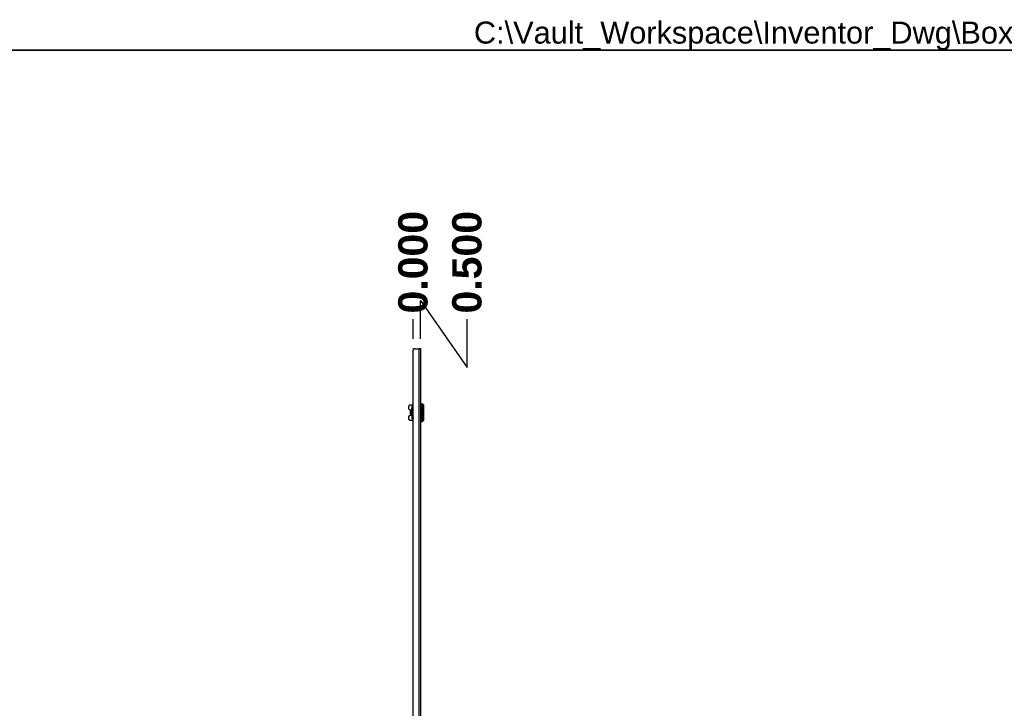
# Model space of a CAD drawing. Header units: inches. Extents: x 0 to 400, y -11 to 260.
# Tile 30 of 50: x 103 to 200, y 192 to 260. Entities that reach past the tile are written whole.
import ezdxf

# ---------------------------------------------------------------- set-up
doc = ezdxf.new("R2010")
doc.units = ezdxf.units.IN
doc.header["$LTSCALE"] = 24.014056
doc.header["$MEASUREMENT"] = 0
doc.linetypes.add('CHAIN', pattern=[0.7087, 0.4724, -0.0591, 0.1181, -0.0591])
doc.layers.get('0').update_dxf_attribs({"lineweight": 25})
for name, color, linetype, lineweight in [('Dimensions(ANSI)', 7, 'Continuous', 25), ('Sketch Geometry(ANSI)', 7, 'Continuous', 25), ('Symbols(ANSI)', 7, 'Continuous', 25), ('Visible Edges(ANSI)', 7, 'Continuous', 25), ('Visible Tangent Edges(ANSI)', 7, 'Continuous', 25), ('Work Point(ANSI)', 7, 'Continuous', 25)]:
    doc.layers.add(name, color=color, linetype=linetype, lineweight=lineweight)
doc.styles.add('Current-ANSI', font='arial.ttf')
doc.styles.add('Dimension-ANSI', font='arialbd.ttf')
doc.dimstyles.new('INCH-ANSI-VERTICAL', dxfattribs={"dimscale": 24.014056, "dimtxt": 0.12, "dimasz": 0.098425, "dimexe": 0.04, "dimexo": 0.04, "dimgap": 0.031496, "dimtad": 0, "dimtih": 1, "dimtoh": 1, "dimdec": 3, "dimrnd": 1e-08, "dimzin": 0, "dimdsep": 46, "dimtxsty": 'Dimension-ANSI', "dimcen": 0.09, "dimdle": 0.312, "dimclrd": 179, "dimclre": 179, "dimclrt": 7, "dimadec": 1, "dimazin": 0, "dimtfac": 1, "dimtdec": 3, "dimtofl": 0, "dimtmove": 0, "dimatfit": 3, "dimfxl": 1, "dimtolj": 1, "dimtzin": 4, "dimlwd": 25, "dimlwe": 25, "dimarcsym": 0})

# ---------------------------------------------------------------- blocks, each defined once
blk = doc.blocks.new('*D17')
at = {"layer": 'Defpoints', "color": 0, "linetype": 'Continuous', "transparency": 16777216}
for p in [(141.951, 230.291), (141.951, 227.397), (141.951, 227.397)]:
    blk.add_point(p, dxfattribs=at)
at = {"layer": 'Dimensions(ANSI)', "color": 179, "linetype": 'Continuous', "lineweight": 25, "true_color": 0x262658, "transparency": 16777216}
blk.add_line((141.951, 228.357), (141.951, 230.291), dxfattribs=at)
at = {"layer": 'Dimensions(ANSI)', "color": 7, "linetype": 'Continuous', "lineweight": 25, "transparency": 16777216, "insert": (141.951, 235.9), "char_height": 2.8817, "attachment_point": 5, "rotation": 90, "style": 'Dimension-ANSI'}
blk.add_mtext('\\A1;0.000', dxfattribs=at)
blk = doc.blocks.new('*D18')
at = {"layer": 'Defpoints', "color": 0, "linetype": 'Continuous', "transparency": 16777216}
for p in [(147.256, 230.291), (141.951, 227.397), (142.69, 227.397)]:
    blk.add_point(p, dxfattribs=at)
at = {"layer": 'Dimensions(ANSI)', "color": 179, "linetype": 'Continuous', "lineweight": 25, "true_color": 0x262658, "transparency": 16777216}
for p, q in [((142.69, 228.357), (142.69, 232.124)), ((142.69, 232.124), (147.256, 225.563)), ((147.256, 225.563), (147.256, 230.291))]:
    blk.add_line(p, q, dxfattribs=at)
at = {"layer": 'Dimensions(ANSI)', "color": 7, "linetype": 'Continuous', "lineweight": 25, "transparency": 16777216, "insert": (147.256, 235.9), "char_height": 2.8817, "attachment_point": 5, "rotation": 90, "style": 'Dimension-ANSI'}
blk.add_mtext('\\A1;0.500', dxfattribs=at)
blk = doc.blocks.new('Borders 8_EXM - B (Inch)')
at = {"layer": 'Sketch Geometry(ANSI)', "linetype": 'Continuous', "lineweight": 35}
blk.add_line((16.3979, 10.6915), (0.5229, 10.6915), dxfattribs=at)
at = {"layer": 'Symbols(ANSI)', "color": 7, "style": 'Current-ANSI'}
blk.add_attdef('FILENAME_AND_PATH_001', (6.1601, 10.7181), '', height=0.09, dxfattribs=at)

msp = doc.modelspace()

# ---------------------------------------------------------------- linework, layer by layer
at = {"layer": 'Visible Edges(ANSI)'}
for p, q in [((141.9514, 50.2368), (141.9514, 227.2121)), ((142.1361, 227.3968), (142.5632, 227.3968)), ((142.6903, 227.3968), (142.5632, 227.3968)), ((142.6903, 227.3968), (142.6903, 50.0521)), ((141.5152, 221.7268), (141.5152, 221.5086)), ((141.9141, 221.8432), (141.6316, 221.8432)), ((141.9105, 221.701), (141.9105, 221.5649)), ((142.7194, 221.9886), (142.8533, 221.9886)), ((142.958, 221.8734), (142.958, 220.3583)), ((141.5152, 220.7231), (141.5152, 220.5049)), ((141.6316, 221.3922), (141.8334, 221.3922)), ((141.8334, 220.8395), (141.6316, 220.8395)), ((141.6781, 221.2191), (141.6781, 221.0126)), ((141.6812, 221.2191), (141.6812, 221.0126)), ((141.7972, 221.3355), (141.7942, 221.3355)), ((141.7942, 220.8962), (141.7972, 220.8962)), ((141.8334, 221.3355), (141.7972, 221.3355)), ((141.7972, 220.8962), (141.8334, 220.8962)), ((141.8334, 221.4964), (141.8334, 221.5813)), ((141.8334, 221.4964), (141.8334, 221.4593)), ((141.8334, 221.4593), (141.8334, 221.3217)), ((141.8334, 221.3217), (141.8334, 220.91)), ((141.8334, 220.91), (141.8334, 220.6504)), ((141.8335, 221.468), (141.8335, 221.468)), ((141.8583, 221.4213), (141.9268, 221.4213)), ((141.9268, 220.8104), (141.8583, 220.8104)), ((141.9105, 221.5649), (141.9105, 221.5046)), ((141.9105, 221.5046), (141.9105, 221.504)), ((141.9105, 220.7277), (141.9105, 220.7271)), ((141.9105, 220.7271), (141.9105, 220.6669)), ((141.9268, 221.4213), (141.9514, 221.4213)), ((141.9514, 220.8104), (141.9268, 220.8104)), ((141.6316, 220.3886), (141.9141, 220.3886)), ((141.9105, 220.6669), (141.9105, 220.5307)), ((142.7194, 220.2431), (142.8533, 220.2431))]:
    msp.add_line(p, q, dxfattribs=at)
at = {"layer": 'Visible Edges(ANSI)', "flags": 128}
for points in [[(141.8337, 221.4954), (141.8337, 221.4927), (141.8337, 221.4864), (141.8336, 221.4778), (141.8335, 221.468)], [(141.8334, 221.4593), (141.8334, 221.4597), (141.8334, 221.46), (141.8334, 221.4604), (141.8334, 221.4608), (141.8334, 221.4611), (141.8334, 221.4615), (141.8334, 221.4618), (141.8335, 221.4622), (141.8335, 221.4626), (141.8335, 221.4629), (141.8335, 221.4633), (141.8335, 221.4637), (141.8335, 221.464), (141.8335, 221.4644), (141.8335, 221.4648), (141.8335, 221.4651), (141.8335, 221.4655), (141.8335, 221.4658), (141.8335, 221.4662), (141.8335, 221.4666), (141.8335, 221.4669), (141.8335, 221.4673), (141.8335, 221.4677), (141.8335, 221.468)], [(141.9105, 221.5046), (141.9116, 221.4948), (141.9145, 221.4855), (141.9188, 221.4773), (141.924, 221.4702), (141.9366, 221.4584), (141.9514, 221.4488)], [(141.9514, 220.783), (141.9366, 220.7734), (141.924, 220.7616), (141.9188, 220.7544), (141.9145, 220.7462), (141.9116, 220.737), (141.9105, 220.7271)], [(141.9514, 220.4347), (141.947, 220.4386), (141.9454, 220.4399), (141.9447, 220.4404)]]:
    msp.add_lwpolyline(points, dxfattribs=at)
at = {"layer": 'Visible Edges(ANSI)'}
for centre, radius, start, end in [((142.1361, 227.2121), 0.1847, 90, 180), ((141.6316, 221.7268), 0.1164, 90, 180), ((142.2989, 221.5813), 0.4655, 138.296711, 180), ((142.7194, 221.9595), 0.0291, 90, 180), ((142.8533, 221.9304), 0.0582, 14.293538, 90), ((142.9378, 221.952), 0.0291, 194.293538, 244.169503), ((142.8998, 221.8734), 0.0582, 0, 64.169503), ((141.6316, 221.5086), 0.1164, 180, 270), ((141.6316, 220.7231), 0.1164, 90, 180), ((141.6316, 220.5049), 0.1164, 180, 270), ((142.2989, 220.6504), 0.4655, 180, 218.680316), ((141.9469, 220.3686), 0.0145, 218.680316, 287.986928), ((142.7194, 220.2722), 0.0291, 180, 270), ((142.8533, 220.3013), 0.0582, 270, 345.706462), ((142.9378, 220.2797), 0.0291, 115.830497, 165.706462), ((142.8998, 220.3583), 0.0582, 295.830497, 0)]:
    msp.add_arc(centre, radius, start, end, dxfattribs=at)
for centre, major_axis, start_param, end_param in [((141.7942, 221.2191), (0, 0.1164), 0, 1.5707963), ((141.7942, 221.0126), (0, -0.1164), 4.712389, 6.2831853), ((141.7972, 221.2191), (0, 0.1164), 0, 1.5707963), ((141.7972, 221.0126), (0, -0.1164), 4.712389, 6.2831853)]:
    msp.add_ellipse(centre, major_axis=major_axis, ratio=0.9975641, start_param=start_param, end_param=end_param, dxfattribs=at)
at = {"layer": 'Visible Tangent Edges(ANSI)'}
for p, q in [((142.5632, 50.0521), (142.5632, 227.3968)), ((141.8951, 221.4535), (141.8951, 221.6561)), ((141.9396, 221.593), (141.9396, 221.7068)), ((142.7194, 221.9886), (142.7194, 220.2431)), ((142.8533, 220.2431), (142.8533, 221.9886)), ((142.9096, 220.2869), (142.9096, 221.9448)), ((142.9252, 221.9258), (142.9252, 220.3059)), ((141.6781, 221.2191), (141.6812, 221.2191)), ((141.6812, 221.0126), (141.6781, 221.0126)), ((141.8334, 221.3217), (141.848, 221.3217)), ((141.8334, 220.91), (141.848, 220.91)), ((141.8336, 221.4972), (141.8335, 221.4971)), ((141.8349, 221.3929), (141.8494, 221.3922)), ((141.8349, 220.8389), (141.8494, 220.8395)), ((141.848, 220.91), (141.848, 221.3217)), ((141.8494, 221.3922), (141.9514, 221.3922)), ((141.9514, 220.8395), (141.8494, 220.8395)), ((141.8951, 220.5756), (141.8951, 220.7782)), ((141.9356, 220.3595), (141.9356, 220.4433)), ((141.9396, 220.525), (141.9396, 220.6388))]:
    msp.add_line(p, q, dxfattribs=at)
at = {"layer": 'Visible Tangent Edges(ANSI)', "flags": 128}
for points in [[(141.9514, 221.7698), (141.9477, 221.7697), (141.944, 221.7693), (141.9401, 221.7685), (141.9359, 221.7672), (141.9316, 221.7654), (141.9272, 221.7628), (141.9228, 221.7595), (141.9186, 221.7554), (141.9146, 221.7505), (141.9109, 221.7446), (141.9076, 221.7377), (141.9049, 221.7305), (141.9026, 221.7236), (141.9009, 221.7168), (141.8995, 221.7103), (141.8984, 221.7039), (141.8976, 221.6977), (141.8969, 221.6916), (141.8964, 221.6856), (141.8959, 221.6796), (141.8956, 221.6736), (141.8953, 221.6678), (141.8952, 221.6619), (141.8951, 221.6561)], [(141.9105, 221.701), (141.9106, 221.7062), (141.9107, 221.7115), (141.9109, 221.7167), (141.9111, 221.7221), (141.9115, 221.7274), (141.912, 221.7327), (141.9128, 221.7378), (141.914, 221.7426), (141.9154, 221.7457), (141.9172, 221.7467), (141.919, 221.7462), (141.9208, 221.7446), (141.9225, 221.7423), (141.924, 221.7398), (141.9256, 221.7371), (141.9271, 221.7342), (141.9286, 221.7311), (141.9302, 221.7279), (141.9317, 221.7246), (141.9333, 221.7212), (141.9349, 221.7177), (141.9365, 221.7141), (141.938, 221.7105), (141.9396, 221.7068)], [(141.9396, 221.7068), (141.9401, 221.7065), (141.9406, 221.7063), (141.9411, 221.7061), (141.9415, 221.7059), (141.942, 221.7056), (141.9425, 221.7054), (141.943, 221.7052), (141.9435, 221.705), (141.9439, 221.7047), (141.9444, 221.7045), (141.9449, 221.7043), (141.9454, 221.7041), (141.9459, 221.7039), (141.9464, 221.7036), (141.9469, 221.7034), (141.9474, 221.7032), (141.9479, 221.703), (141.9484, 221.7027), (141.9489, 221.7025), (141.9494, 221.7023), (141.9499, 221.7021), (141.9504, 221.7019), (141.9509, 221.7016), (141.9514, 221.7014)], [(141.8335, 221.4971), (141.8335, 221.4971), (141.8335, 221.4971), (141.8335, 221.4971), (141.8335, 221.4971), (141.8335, 221.4971), (141.8335, 221.497), (141.8335, 221.497), (141.8335, 221.497), (141.8335, 221.497), (141.8335, 221.4969), (141.8335, 221.4969), (141.8335, 221.4969), (141.8335, 221.4969), (141.8335, 221.4968), (141.8334, 221.4968), (141.8334, 221.4968), (141.8334, 221.4967), (141.8334, 221.4967), (141.8334, 221.4966), (141.8334, 221.4966), (141.8334, 221.4965), (141.8334, 221.4965), (141.8334, 221.4964), (141.8334, 221.4964)], [(141.8349, 221.3929), (141.8347, 221.3899), (141.8346, 221.3869), (141.8345, 221.384), (141.8344, 221.381), (141.8343, 221.378), (141.8342, 221.3751), (141.8341, 221.3721), (141.834, 221.3691), (141.834, 221.3662), (141.8339, 221.3632), (141.8338, 221.3602), (141.8338, 221.3573), (141.8337, 221.3543), (141.8337, 221.3513), (141.8336, 221.3484), (141.8336, 221.3454), (141.8336, 221.3424), (141.8335, 221.3395), (141.8335, 221.3365), (141.8335, 221.3336), (141.8335, 221.3306), (141.8335, 221.3276), (141.8334, 221.3247), (141.8334, 221.3217)], [(141.8334, 220.91), (141.8334, 220.907), (141.8335, 220.9041), (141.8335, 220.9011), (141.8335, 220.8982), (141.8335, 220.8952), (141.8335, 220.8922), (141.8336, 220.8893), (141.8336, 220.8863), (141.8336, 220.8834), (141.8337, 220.8804), (141.8337, 220.8774), (141.8338, 220.8745), (141.8338, 220.8715), (141.8339, 220.8685), (141.834, 220.8656), (141.834, 220.8626), (141.8341, 220.8596), (141.8342, 220.8567), (141.8343, 220.8537), (141.8344, 220.8507), (141.8345, 220.8478), (141.8346, 220.8448), (141.8347, 220.8418), (141.8349, 220.8389)], [(141.8335, 221.468), (141.8335, 221.47), (141.8335, 221.4719), (141.8336, 221.4738), (141.8336, 221.4757), (141.8336, 221.4775), (141.8337, 221.4793), (141.8337, 221.4811), (141.8337, 221.4827), (141.8337, 221.4844), (141.8337, 221.486), (141.8338, 221.4874), (141.8338, 221.4888), (141.8338, 221.4902), (141.8338, 221.4914), (141.8338, 221.4925), (141.8338, 221.4935), (141.8337, 221.4944), (141.8337, 221.4951), (141.8337, 221.4958), (141.8337, 221.4963), (141.8337, 221.4968), (141.8336, 221.497), (141.8336, 221.4972), (141.8336, 221.4972)], [(141.8441, 221.4376), (141.8436, 221.4375), (141.843, 221.4372), (141.8425, 221.4367), (141.842, 221.436), (141.8414, 221.4351), (141.8409, 221.4341), (141.8404, 221.4329), (141.8399, 221.4315), (141.8394, 221.43), (141.8389, 221.4283), (141.8385, 221.4264), (141.8381, 221.4244), (141.8377, 221.4223), (141.8373, 221.42), (141.8369, 221.4177), (141.8366, 221.4152), (141.8363, 221.4126), (141.836, 221.41), (141.8358, 221.4072), (141.8356, 221.4044), (141.8353, 221.4016), (141.8352, 221.3987), (141.835, 221.3958), (141.8349, 221.3929)], [(141.8349, 220.8389), (141.835, 220.836), (141.8352, 220.8331), (141.8353, 220.8302), (141.8356, 220.8273), (141.8358, 220.8245), (141.836, 220.8218), (141.8363, 220.8191), (141.8366, 220.8165), (141.8369, 220.814), (141.8373, 220.8117), (141.8377, 220.8094), (141.8381, 220.8073), (141.8385, 220.8053), (141.8389, 220.8035), (141.8394, 220.8018), (141.8399, 220.8002), (141.8404, 220.7988), (141.8409, 220.7976), (141.8414, 220.7966), (141.8419, 220.7957), (141.8425, 220.795), (141.843, 220.7945), (141.8435, 220.7942), (141.8441, 220.7941)], [(141.9148, 221.4395), (141.9104, 221.4395), (141.9062, 221.4394), (141.9021, 221.4393), (141.8981, 221.4393), (141.8942, 221.4392), (141.8904, 221.4391), (141.8868, 221.4391), (141.8833, 221.439), (141.8799, 221.4389), (141.8767, 221.4389), (141.8735, 221.4388), (141.8705, 221.4387), (141.8676, 221.4386), (141.8649, 221.4385), (141.8623, 221.4385), (141.8597, 221.4384), (141.8574, 221.4383), (141.8551, 221.4382), (141.853, 221.4381), (141.8509, 221.438), (141.8491, 221.4379), (141.8473, 221.4378), (141.8456, 221.4377), (141.8441, 221.4376)], [(141.8441, 220.7941), (141.8456, 220.794), (141.8473, 220.7939), (141.8491, 220.7938), (141.8509, 220.7937), (141.853, 220.7936), (141.8551, 220.7935), (141.8574, 220.7934), (141.8597, 220.7933), (141.8623, 220.7933), (141.8649, 220.7932), (141.8676, 220.7931), (141.8705, 220.793), (141.8735, 220.7929), (141.8767, 220.7929), (141.8799, 220.7928), (141.8833, 220.7927), (141.8868, 220.7926), (141.8904, 220.7926), (141.8942, 220.7925), (141.8981, 220.7924), (141.9021, 220.7924), (141.9062, 220.7923), (141.9104, 220.7923), (141.9148, 220.7922)], [(141.848, 221.3217), (141.848, 221.3247), (141.848, 221.3276), (141.848, 221.3305), (141.848, 221.3335), (141.848, 221.3364), (141.8481, 221.3394), (141.8481, 221.3423), (141.8481, 221.3452), (141.8482, 221.3482), (141.8482, 221.3511), (141.8483, 221.3541), (141.8483, 221.357), (141.8484, 221.3599), (141.8484, 221.3629), (141.8485, 221.3658), (141.8486, 221.3687), (141.8486, 221.3717), (141.8487, 221.3746), (141.8488, 221.3776), (141.8489, 221.3805), (141.849, 221.3834), (141.8491, 221.3864), (141.8492, 221.3893), (141.8494, 221.3922)], [(141.8494, 220.8395), (141.8492, 220.8424), (141.8491, 220.8454), (141.849, 220.8483), (141.8489, 220.8512), (141.8488, 220.8542), (141.8487, 220.8571), (141.8486, 220.86), (141.8486, 220.863), (141.8485, 220.8659), (141.8484, 220.8689), (141.8484, 220.8718), (141.8483, 220.8747), (141.8483, 220.8777), (141.8482, 220.8806), (141.8482, 220.8835), (141.8481, 220.8865), (141.8481, 220.8894), (141.8481, 220.8924), (141.848, 220.8953), (141.848, 220.8982), (141.848, 220.9012), (141.848, 220.9041), (141.848, 220.9071), (141.848, 220.91)], [(141.8494, 221.3922), (141.8495, 221.3942), (141.8497, 221.3961), (141.8498, 221.398), (141.85, 221.3998), (141.8503, 221.4017), (141.8505, 221.4035), (141.8508, 221.4052), (141.8511, 221.4069), (141.8514, 221.4085), (141.8517, 221.4101), (141.8521, 221.4115), (141.8525, 221.4129), (141.8529, 221.4142), (141.8533, 221.4154), (141.8538, 221.4165), (141.8542, 221.4175), (141.8547, 221.4184), (141.8552, 221.4191), (141.8557, 221.4198), (141.8562, 221.4203), (141.8567, 221.4208), (141.8573, 221.4211), (141.8578, 221.4213), (141.8583, 221.4213)], [(141.8583, 220.8104), (141.8578, 220.8105), (141.8573, 220.8106), (141.8567, 220.8109), (141.8562, 220.8114), (141.8557, 220.8119), (141.8552, 220.8126), (141.8547, 220.8134), (141.8542, 220.8142), (141.8538, 220.8152), (141.8533, 220.8163), (141.8529, 220.8175), (141.8525, 220.8188), (141.8521, 220.8202), (141.8517, 220.8217), (141.8514, 220.8232), (141.8511, 220.8248), (141.8508, 220.8265), (141.8505, 220.8283), (141.8503, 220.8301), (141.85, 220.8319), (141.8498, 220.8338), (141.8497, 220.8357), (141.8495, 220.8376), (141.8494, 220.8395)], [(141.9105, 221.504), (141.9105, 221.502), (141.9104, 221.4999), (141.9103, 221.4978), (141.9101, 221.4957), (141.9098, 221.4936), (141.9095, 221.4915), (141.9092, 221.4894), (141.9088, 221.4873), (141.9083, 221.4852), (141.9078, 221.483), (141.9072, 221.4809), (141.9066, 221.4788), (141.9059, 221.4766), (141.9052, 221.4745), (141.9044, 221.4724), (141.9035, 221.4702), (141.9027, 221.4681), (141.9017, 221.466), (141.9007, 221.4639), (141.8997, 221.4618), (141.8986, 221.4597), (141.8975, 221.4576), (141.8963, 221.4555), (141.8951, 221.4535)], [(141.8951, 221.4535), (141.8963, 221.4549), (141.8974, 221.4563), (141.8985, 221.4577), (141.8995, 221.4591), (141.9006, 221.4605), (141.9016, 221.4619), (141.9025, 221.4634), (141.9034, 221.4648), (141.9043, 221.4663), (141.9052, 221.4677), (141.906, 221.4692), (141.9068, 221.4706), (141.9075, 221.4721), (141.9083, 221.4736), (141.9089, 221.475), (141.9096, 221.4765), (141.9102, 221.478), (141.9108, 221.4795), (141.9113, 221.4809), (141.9118, 221.4824), (141.9123, 221.4839), (141.9127, 221.4854), (141.9131, 221.4868), (141.9134, 221.4883)], [(141.9105, 221.4423), (141.9099, 221.4427), (141.9092, 221.4432), (141.9085, 221.4436), (141.9078, 221.4441), (141.9071, 221.4446), (141.9065, 221.445), (141.9058, 221.4455), (141.9051, 221.4459), (141.9045, 221.4464), (141.9038, 221.4469), (141.9032, 221.4473), (141.9025, 221.4478), (141.9019, 221.4483), (141.9013, 221.4487), (141.9006, 221.4492), (141.9, 221.4497), (141.8994, 221.4502), (141.8988, 221.4506), (141.8981, 221.4511), (141.8975, 221.4516), (141.8969, 221.452), (141.8963, 221.4525), (141.8957, 221.453), (141.8951, 221.4535)], [(141.8951, 220.7782), (141.8957, 220.7787), (141.8963, 220.7792), (141.8969, 220.7797), (141.8975, 220.7801), (141.8981, 220.7806), (141.8988, 220.7811), (141.8994, 220.7816), (141.9, 220.782), (141.9006, 220.7825), (141.9013, 220.783), (141.9019, 220.7834), (141.9025, 220.7839), (141.9032, 220.7844), (141.9038, 220.7848), (141.9045, 220.7853), (141.9051, 220.7858), (141.9058, 220.7862), (141.9065, 220.7867), (141.9071, 220.7872), (141.9078, 220.7876), (141.9085, 220.7881), (141.9092, 220.7885), (141.9099, 220.789), (141.9105, 220.7895)], [(141.9134, 220.7434), (141.9131, 220.7449), (141.9127, 220.7463), (141.9123, 220.7478), (141.9118, 220.7493), (141.9113, 220.7508), (141.9108, 220.7523), (141.9102, 220.7537), (141.9096, 220.7552), (141.9089, 220.7567), (141.9083, 220.7581), (141.9076, 220.7596), (141.9068, 220.7611), (141.906, 220.7625), (141.9052, 220.764), (141.9043, 220.7655), (141.9034, 220.7669), (141.9025, 220.7684), (141.9016, 220.7698), (141.9006, 220.7712), (141.8995, 220.7727), (141.8985, 220.7741), (141.8974, 220.7755), (141.8963, 220.7769), (141.8951, 220.7782)], [(141.8951, 220.7782), (141.8963, 220.7762), (141.8975, 220.7741), (141.8986, 220.772), (141.8997, 220.7699), (141.9007, 220.7678), (141.9017, 220.7657), (141.9027, 220.7636), (141.9035, 220.7615), (141.9044, 220.7593), (141.9052, 220.7572), (141.9059, 220.7551), (141.9066, 220.753), (141.9072, 220.7508), (141.9078, 220.7487), (141.9083, 220.7466), (141.9088, 220.7444), (141.9092, 220.7423), (141.9095, 220.7402), (141.9098, 220.7381), (141.9101, 220.736), (141.9103, 220.7339), (141.9104, 220.7318), (141.9105, 220.7298), (141.9105, 220.7277)], [(141.9105, 221.4423), (141.9107, 221.4421), (141.9109, 221.442), (141.9111, 221.4419), (141.9112, 221.4418), (141.9114, 221.4417), (141.9116, 221.4416), (141.9118, 221.4415), (141.9119, 221.4413), (141.9121, 221.4412), (141.9123, 221.4411), (141.9125, 221.441), (141.9126, 221.4409), (141.9128, 221.4408), (141.913, 221.4407), (141.9132, 221.4405), (141.9133, 221.4404), (141.9135, 221.4403), (141.9137, 221.4402), (141.9139, 221.4401), (141.914, 221.44), (141.9142, 221.4399), (141.9144, 221.4398), (141.9146, 221.4396), (141.9148, 221.4395)], [(141.9148, 220.7922), (141.9146, 220.7921), (141.9144, 220.792), (141.9142, 220.7919), (141.914, 220.7917), (141.9139, 220.7916), (141.9137, 220.7915), (141.9135, 220.7914), (141.9133, 220.7913), (141.9132, 220.7912), (141.913, 220.7911), (141.9128, 220.791), (141.9126, 220.7908), (141.9125, 220.7907), (141.9123, 220.7906), (141.9121, 220.7905), (141.9119, 220.7904), (141.9118, 220.7903), (141.9116, 220.7902), (141.9114, 220.79), (141.9112, 220.7899), (141.9111, 220.7898), (141.9109, 220.7897), (141.9107, 220.7896), (141.9105, 220.7895)], [(141.9514, 221.4371), (141.9498, 221.4372), (141.9481, 221.4373), (141.9465, 221.4374), (141.9449, 221.4375), (141.9433, 221.4376), (141.9417, 221.4377), (141.9401, 221.4378), (141.9386, 221.4379), (141.937, 221.438), (141.9355, 221.4381), (141.9339, 221.4382), (141.9324, 221.4383), (141.9309, 221.4384), (141.9294, 221.4385), (141.9279, 221.4386), (141.9264, 221.4387), (141.9249, 221.4388), (141.9234, 221.4389), (141.9219, 221.439), (141.9205, 221.4391), (141.919, 221.4392), (141.9176, 221.4393), (141.9162, 221.4394), (141.9148, 221.4395)], [(141.9148, 220.7922), (141.9162, 220.7923), (141.9176, 220.7924), (141.919, 220.7925), (141.9205, 220.7926), (141.9219, 220.7927), (141.9234, 220.7928), (141.9249, 220.7929), (141.9264, 220.793), (141.9279, 220.7931), (141.9294, 220.7932), (141.9309, 220.7933), (141.9324, 220.7934), (141.9339, 220.7935), (141.9355, 220.7936), (141.937, 220.7937), (141.9386, 220.7938), (141.9401, 220.7939), (141.9417, 220.794), (141.9433, 220.7941), (141.9449, 220.7942), (141.9465, 220.7943), (141.9481, 220.7944), (141.9498, 220.7945), (141.9514, 220.7946)], [(141.8951, 220.5756), (141.8952, 220.5698), (141.8953, 220.564), (141.8955, 220.5581), (141.8958, 220.5521), (141.8961, 220.546), (141.8965, 220.5399), (141.897, 220.5336), (141.8978, 220.5272), (141.8989, 220.5207), (141.9004, 220.5141), (141.9022, 220.5074), (141.9046, 220.5006), (141.9075, 220.4937), (141.9111, 220.4867), (141.9151, 220.48), (141.9191, 220.4745), (141.9232, 220.4701), (141.9272, 220.4667), (141.9313, 220.4642), (141.9353, 220.4624), (141.9393, 220.4614), (141.9433, 220.4609), (141.9472, 220.4608), (141.9511, 220.4611)], [(141.9396, 220.525), (141.938, 220.5212), (141.9365, 220.5176), (141.9349, 220.514), (141.9333, 220.5106), (141.9318, 220.5072), (141.9302, 220.5039), (141.9287, 220.5007), (141.9271, 220.4976), (141.9256, 220.4944), (141.924, 220.491), (141.9223, 220.4879), (141.9207, 220.4855), (141.919, 220.484), (141.9173, 220.4839), (141.9156, 220.4855), (141.914, 220.4889), (141.9127, 220.4932), (141.9119, 220.4982), (141.9113, 220.5035), (141.911, 220.5091), (141.9108, 220.5147), (141.9107, 220.5202), (141.9106, 220.5255), (141.9105, 220.5307)], [(141.9514, 220.4359), (141.9504, 220.4369), (141.9494, 220.4378), (141.9485, 220.4387), (141.9475, 220.4396), (141.9465, 220.4405), (141.9456, 220.4413), (141.9447, 220.442), (141.9437, 220.4427), (141.9429, 220.4434), (141.942, 220.444), (141.9412, 220.4446), (141.9404, 220.445), (141.9396, 220.4454), (141.9389, 220.4457), (141.9383, 220.4459), (141.9377, 220.446), (141.9372, 220.446), (141.9367, 220.4459), (141.9364, 220.4456), (141.9361, 220.4453), (141.9358, 220.4449), (141.9357, 220.4444), (141.9356, 220.4439), (141.9356, 220.4433)], [(141.9514, 220.5303), (141.9509, 220.5301), (141.9504, 220.5299), (141.9499, 220.5296), (141.9494, 220.5294), (141.9489, 220.5292), (141.9484, 220.529), (141.9479, 220.5288), (141.9474, 220.5285), (141.9469, 220.5283), (141.9464, 220.5281), (141.9459, 220.5279), (141.9454, 220.5276), (141.9449, 220.5274), (141.9444, 220.5272), (141.9439, 220.527), (141.9435, 220.5268), (141.943, 220.5265), (141.9425, 220.5263), (141.942, 220.5261), (141.9415, 220.5259), (141.9411, 220.5256), (141.9406, 220.5254), (141.9401, 220.5252), (141.9396, 220.525)]]:
    msp.add_lwpolyline(points, dxfattribs=at)
at = {"layer": 'Visible Tangent Edges(ANSI)'}
for centre, major_axis, ratio, start_param, end_param in [((141.7942, 221.701), (0.1164, 0), 0.7750866, 5.7625433, 6.2831853), ((141.9396, 221.8192), (0.0499, 0.1051), 0.8478538, 3.6515338, 3.7669691), ((141.848, 221.4964), (-0.0145, 0), 0.9898211, 0, 0.1987593), ((141.848, 221.497), (-0.0026, 0.0143), 0.9999778, 1.3793659, 1.5707963), ((141.8481, 221.497), (-0.0003, -0.0145), 0.9999032, 4.712389, 4.8788718), ((141.8583, 221.4359), (0, -0.0145), 0.9844195, 4.5909583, 6.2831853), ((141.8583, 220.7958), (0, 0.0145), 0.9844195, 0, 1.692227), ((141.9396, 221.5649), (-0.0291, 0), 0.9659258, 4.712389, 6.2831853), ((142.2015, 221.5649), (0.2909, 0), 0.2411543, 3.1415927, 3.6779809), ((142.2015, 221.5046), (-0.2909, 0), 0.2411543, 0, 0.5363883), ((141.9396, 221.504), (-0.0291, 0), 0.7016483, 0, 0.0398099), ((142.2015, 220.7271), (0.2909, 0), 0.2411543, 2.6052044, 3.1415927), ((141.9396, 220.7277), (-0.0291, 0), 0.7016483, 6.2433189, 6.2831853), ((142.2015, 220.6669), (-0.2909, 0), 0.2411543, 5.746797, 6.2831853), ((141.9268, 221.4359), (0, -0.0145), 0.8526013, 4.4587392, 6.2831853), ((141.9268, 220.7958), (0, 0.0145), 0.8526013, 0, 1.8244462), ((142.2015, 221.593), (-0.2618, 0), 0.2679492, 0, 0.3009117), ((141.7942, 220.5307), (0.1164, 0), 0.7750866, 0, 0.520642), ((141.9396, 220.6669), (-0.0291, 0), 0.9659258, 0, 1.5707963), ((141.9469, 220.4513), (-0.0145, 0), 0.8892467, 0.6750989, 1.5974625), ((142.2015, 220.6388), (0.2618, 0), 0.2679492, 2.840681, 3.1415927), ((141.9396, 220.4126), (0.0499, -0.1051), 0.8478538, 2.5162162, 2.6316515)]:
    msp.add_ellipse(centre, major_axis=major_axis, ratio=ratio, start_param=start_param, end_param=end_param, dxfattribs=at)
at = {"layer": 'Work Point(ANSI)', "linetype": 'CHAIN', "ltscale": 0.000455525}
for p, q in [((141.9634, 227.3968), (141.9394, 227.3968)), ((141.9514, 227.4088), (141.9514, 227.3848)), ((142.7023, 227.3968), (142.6783, 227.3968)), ((142.6903, 227.4088), (142.6903, 227.3848))]:
    msp.add_line(p, q, dxfattribs=at)

# ---------------------------------------------------------------- block references
at = {"xscale": 24.0140561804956, "yscale": 24.0140561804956, "zscale": 24.0140561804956}
msp.add_blockref('Borders 8_EXM - B (Inch)', (0, 0), dxfattribs=at).add_auto_attribs({'FILENAME_AND_PATH_001': 'C:\\Vault_Workspace\\Inventor_Dwg\\BoxCad\\Result\\1100SS4120\\1100SS4120.idw'})

# ---------------------------------------------------------------- dimensions: what is measured, and where the dimension line sits
at = {"layer": 'Dimensions(ANSI)', "color": 179, "linetype": 'Continuous', "lineweight": 25, "true_color": 0x262658}
for feature_location, offset, origin, picture, middle in [((141.9514000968, 227.3968217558), (0, 2.8936937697), (141.9514000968, 227.3968217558), '*D17', (141.9514000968, 235.9001276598)), ((142.6903, 227.3968), (4.5656, 2.8937), (141.9514, 227.3968), '*D18', (147.256, 235.9001))]:
    dim = msp.add_ordinate_dim(feature_location=feature_location, offset=offset, dtype=1, origin=origin, dimstyle='INCH-ANSI-VERTICAL', override={"dimgap": 0.031496, "dimtad": 0, "dimdec": 3, "dimlfac": 0.676648, "dimtol": 0, "dimlim": 0, "dimtp": 0, "dimtm": 0, "dimtdec": 3}, dxfattribs=at)
    dim.commit()
    dim.dimension.update_dxf_attribs({"geometry": picture, "text_midpoint": middle})

doc.saveas('drawing.dxf')
